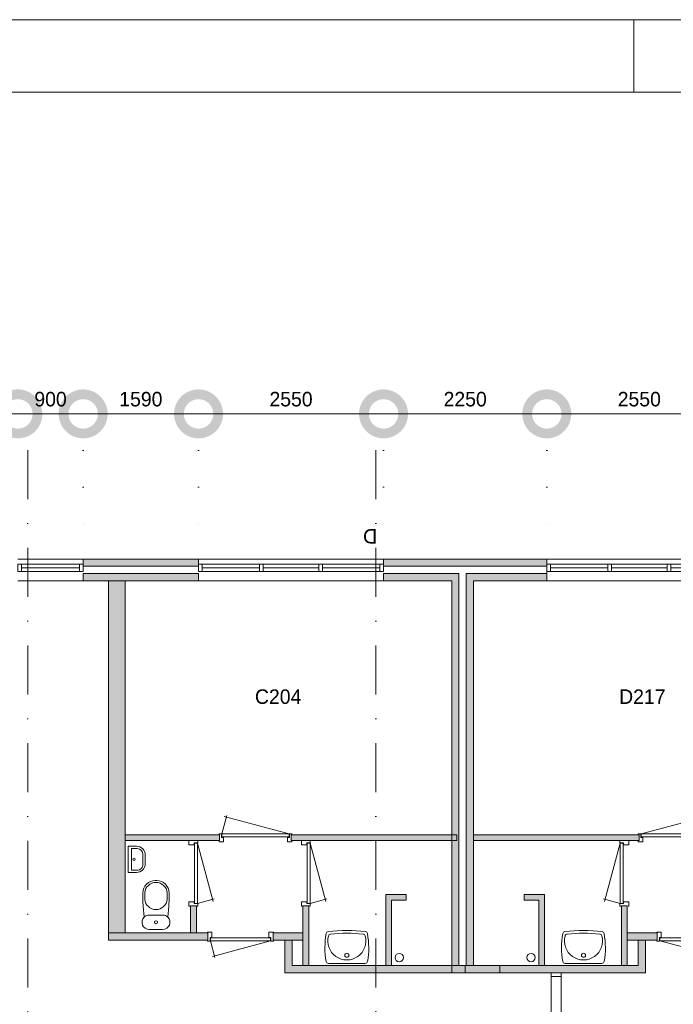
# Model space of a CAD drawing. Header units: millimetres. Extents: x -8493 to 75607, y -19302 to 56340.
# Tile 22 of 40: x 4140 to 13149, y 42773 to 56340. Entities that reach past the tile are written whole.
import ezdxf
from ezdxf.enums import TextEntityAlignment as Align

# ---------------------------------------------------------------- set-up
doc = ezdxf.new("R2010")
doc.units = ezdxf.units.MM
doc.header["$PDMODE"] = 3
doc.header["$PDSIZE"] = 1
doc.linetypes.add('DGN1', pattern=[504.6, 0, -504.6])
doc.linetypes.add('DGN4', pattern=[1345.6, 672.8, -336.4, 0, -336.4])
for name, color, linetype in [('1', 7, 'Continuous'), ('16', 7, 'Continuous'), ('17', 7, 'Continuous'), ('30', 7, 'Continuous'), ('31', 7, 'Continuous'), ('32', 7, 'Continuous'), ('33', 7, 'Continuous'), ('40', 7, 'Continuous'), ('48', 7, 'Continuous'), ('56', 7, 'Continuous'), ('58', 7, 'Continuous'), ('62', 7, 'Continuous')]:
    doc.layers.add(name, color=color, linetype=linetype)
doc.styles.add('dgn003', font='dgn003.shx')
doc.styles.get("Standard").update_dxf_attribs({"font": 'arial.ttf'})
doc.dimstyles.get("Standard").update_dxf_attribs({"dimtxt": 0.18, "dimasz": 0.18, "dimexe": 0.18, "dimexo": 0.0625, "dimgap": 0.09, "dimtad": 0, "dimtih": 1, "dimtoh": 1, "dimdec": 4, "dimzin": 0, "dimdsep": 46, "dimtxsty": 'Standard', "dimcen": 0.09, "dimadec": 0, "dimazin": 0, "dimtfac": 1, "dimtdec": 4, "dimtofl": 0, "dimtmove": 0, "dimatfit": 3, "dimfxl": 1, "dimtolj": 1, "dimtzin": 0, "dimarcsym": 0})

# ---------------------------------------------------------------- blocks, each defined once
blk = doc.blocks.new('830R10115')
at = {"layer": '33', "color": 1, "linetype": 'Continuous', "lineweight": 0}
for p, q in [((-108, 868), (-322.82, 66.28)), ((-108, 38), (-336.87, 99.32))]:
    blk.add_line(p, q, dxfattribs=at)
at = {"layer": '33', "color": 92, "linetype": 'Continuous', "lineweight": 13, "true_color": 0x00e100, "flags": 128}
for points in [[(-100, 906), (-111, 906), (-111, 871), (-61, 871), (-61, 846), (11, 846), (11, 906), (0, 906)], [(-100, 0), (-111, 0), (-111, 35), (-61, 35), (-61, 60), (11, 60), (11, 0), (0, 0)]]:
    blk.add_lwpolyline(points, dxfattribs=at)
at = {"layer": '33', "color": 2, "linetype": 'Continuous', "lineweight": 13, "true_color": 0xf0f000, "flags": 128}
blk.add_lwpolyline([(-108, 868), (-108, 38), (-68, 38), (-68, 868), (-108, 868)], dxfattribs=at)
blk = doc.blocks.new('930L0939')
at = {"layer": '33', "color": 1, "linetype": 'Continuous', "lineweight": 0}
for p, q in [((38, 98), (936.31, 338.7)), ((968, 98), (899.56, 353.44))]:
    blk.add_line(p, q, dxfattribs=at)
at = {"layer": '33', "color": 92, "linetype": 'Continuous', "lineweight": 13, "true_color": 0x00e100, "flags": 128}
for points in [[(0, 90), (0, 101), (35, 101), (35, 51), (60, 51), (60, -11), (0, -11), (0, 0)], [(1006, 90), (1006, 101), (971, 101), (971, 51), (946, 51), (946, -11), (1006, -11), (1006, 0)]]:
    blk.add_lwpolyline(points, dxfattribs=at)
at = {"layer": '33', "color": 2, "linetype": 'Continuous', "lineweight": 13, "true_color": 0xf0f000, "flags": 128}
blk.add_lwpolyline([(968, 98), (38, 98), (38, 58), (968, 58), (968, 98)], dxfattribs=at)
blk = doc.blocks.new('WT0138')
at = {"layer": '40', "color": 7, "linetype": 'Continuous', "lineweight": 0}
blk.add_line((-253, 20), (253, 20), dxfattribs=at)
at = {"layer": '40', "color": 7, "linetype": 'Continuous', "lineweight": 0, "flags": 128}
for points in [[(-286, 47, -0.090801), (-284, 432)], [(-284, 432, -0.328769), (-256, 459)], [(-256, 459, -0.059915), (256, 459)], [(-254, 401, -0.309671), (-226, 425)], [(-226, 425, -0.052773), (226, 425)], [(226, 425, -0.309671), (254, 401)], [(256, 459, -0.328769), (284, 432)], [(284, 432, -0.090801), (286, 47)], [(254, 401, -1.30637), (-254, 401)], [(-253, 20, -0.363957), (-286, 47)], [(286, 47, -0.363957), (253, 20)]]:
    blk.add_lwpolyline(points, format="xyb", dxfattribs=at)
at = {"layer": '40', "color": 7, "linetype": 'Continuous', "lineweight": 0}
blk.add_circle((0, 133), 28.1, dxfattribs=at)
blk = doc.blocks.new('830R10119')
at = {"layer": '33', "color": 1, "linetype": 'Continuous', "lineweight": 0}
for p, q in [((-868, -108), (-66.28, -322.82)), ((-38, -108), (-99.32, -336.87))]:
    blk.add_line(p, q, dxfattribs=at)
at = {"layer": '33', "color": 92, "linetype": 'Continuous', "lineweight": 13, "true_color": 0x00e100, "flags": 128}
for points in [[(-906, -100), (-906, -111), (-871, -111), (-871, -61), (-846, -61), (-846, 11), (-906, 11), (-906, 0)], [(0, -100), (0, -111), (-35, -111), (-35, -61), (-60, -61), (-60, 11), (0, 11), (0, 0)]]:
    blk.add_lwpolyline(points, dxfattribs=at)
at = {"layer": '33', "color": 2, "linetype": 'Continuous', "lineweight": 13, "true_color": 0xf0f000, "flags": 128}
blk.add_lwpolyline([(-868, -108), (-38, -108), (-38, -68), (-868, -68), (-868, -108)], dxfattribs=at)
blk = doc.blocks.new('A1')
at = {"layer": '1', "color": 1, "linetype": 'Continuous', "lineweight": 0}
for p, q in [((84100, 59400), (0, 59400)), ((21100, 58400), (21100, 59400))]:
    blk.add_line(p, q, dxfattribs=at)
at = {"layer": '1', "color": 52, "linetype": 'Continuous', "lineweight": 0, "true_color": 0xc3c300, "flags": 128}
blk.add_lwpolyline([(1000, 1000), (83100, 1000), (83100, 58400), (1000, 58400), (1000, 1000)], dxfattribs=at)
blk = doc.blocks.new('_DotSmall')
at = {"color": 0, "linetype": 'ByBlock', "const_width": 0.5}
blk.add_lwpolyline([(-0.0625, 0, 1), (0.0625, 0, 1)], format="xyb", close=True, dxfattribs=at)
blk = doc.blocks.new('*D3716')
at = {"layer": '58', "color": 3, "linetype": 'Continuous', "lineweight": 0, "transparency": 16777216}
blk.add_line((4115, 50908), (-1935, 50908), dxfattribs=at)
at = {"layer": 'Defpoints', "color": 0, "linetype": 'Continuous', "transparency": 16777216}
for p in [(-1935, 50908), (-1935, 48135), (4115, 48135)]:
    blk.add_point(p, dxfattribs=at)
at = {"layer": '58', "color": 3, "linetype": 'Continuous', "lineweight": 0, "transparency": 16777216, "xscale": 1080, "yscale": 1080, "zscale": 1080, "rotation": 180}
blk.add_blockref('_DotSmall', (-1935, 50908), dxfattribs=at)
at = {"layer": '58', "color": 3, "linetype": 'Continuous', "lineweight": 0, "transparency": 16777216, "xscale": 1080, "yscale": 1080, "zscale": 1080}
blk.add_blockref('_DotSmall', (4115, 50908), dxfattribs=at)
at = {"layer": '58', "color": 3, "linetype": 'Continuous', "lineweight": 0, "transparency": 16777216, "insert": (1090, 51110), "char_height": 200, "attachment_point": 5, "style": 'dgn003'}
blk.add_mtext('\\A1;6050', dxfattribs=at)
blk = doc.blocks.new('*D3717')
at = {"layer": '58', "color": 3, "linetype": 'Continuous', "lineweight": 0, "transparency": 16777216}
blk.add_line((5015, 50908), (4115, 50908), dxfattribs=at)
at = {"layer": 'Defpoints', "color": 0, "linetype": 'Continuous', "transparency": 16777216}
for p in [(4115, 50908), (4115, 49367), (5015, 49367)]:
    blk.add_point(p, dxfattribs=at)
at = {"layer": '58', "color": 3, "linetype": 'Continuous', "lineweight": 0, "transparency": 16777216, "xscale": 1080, "yscale": 1080, "zscale": 1080, "rotation": 180}
blk.add_blockref('_DotSmall', (4115, 50908), dxfattribs=at)
at = {"layer": '58', "color": 3, "linetype": 'Continuous', "lineweight": 0, "transparency": 16777216, "xscale": 1080, "yscale": 1080, "zscale": 1080}
blk.add_blockref('_DotSmall', (5015, 50908), dxfattribs=at)
at = {"layer": '58', "color": 3, "linetype": 'Continuous', "lineweight": 0, "transparency": 16777216, "insert": (4565, 51110), "char_height": 200, "attachment_point": 5, "style": 'dgn003'}
blk.add_mtext('\\A1;900', dxfattribs=at)
blk = doc.blocks.new('*D3718')
at = {"layer": '58', "color": 3, "linetype": 'Continuous', "lineweight": 0, "transparency": 16777216}
blk.add_line((13955, 50908), (11405, 50908), dxfattribs=at)
at = {"layer": 'Defpoints', "color": 0, "linetype": 'Continuous', "transparency": 16777216}
for p in [(11405, 50908), (11405, 48908), (13955, 48908)]:
    blk.add_point(p, dxfattribs=at)
at = {"layer": '58', "color": 3, "linetype": 'Continuous', "lineweight": 0, "transparency": 16777216, "xscale": 1080, "yscale": 1080, "zscale": 1080, "rotation": 180}
blk.add_blockref('_DotSmall', (11405, 50908), dxfattribs=at)
at = {"layer": '58', "color": 3, "linetype": 'Continuous', "lineweight": 0, "transparency": 16777216, "xscale": 1080, "yscale": 1080, "zscale": 1080}
blk.add_blockref('_DotSmall', (13955, 50908), dxfattribs=at)
at = {"layer": '58', "color": 3, "linetype": 'Continuous', "lineweight": 0, "transparency": 16777216, "insert": (12680, 51110), "char_height": 200, "attachment_point": 5, "style": 'dgn003'}
blk.add_mtext('\\A1;2550', dxfattribs=at)
blk = doc.blocks.new('930L0965')
at = {"layer": '33', "color": 1, "linetype": 'Continuous', "lineweight": 0}
for p, q in [((-968, 98), (-899.56, 353.44)), ((-38, 98), (-936.31, 338.7))]:
    blk.add_line(p, q, dxfattribs=at)
at = {"layer": '33', "color": 92, "linetype": 'Continuous', "lineweight": 13, "true_color": 0x00e100, "flags": 128}
for points in [[(-1006, 90), (-1006, 101), (-971, 101), (-971, 51), (-946, 51), (-946, -11), (-1006, -11), (-1006, 0)], [(0, 90), (0, 101), (-35, 101), (-35, 51), (-60, 51), (-60, -11), (0, -11), (0, 0)]]:
    blk.add_lwpolyline(points, dxfattribs=at)
at = {"layer": '33', "color": 2, "linetype": 'Continuous', "lineweight": 13, "true_color": 0xf0f000, "flags": 128}
blk.add_lwpolyline([(-968, 98), (-38, 98), (-38, 58), (-968, 58), (-968, 98)], dxfattribs=at)
blk = doc.blocks.new('830R10190')
at = {"layer": '33', "color": 1, "linetype": 'Continuous', "lineweight": 0}
for p, q in [((108, 868), (322.82, 66.28)), ((108, 38), (336.87, 99.32))]:
    blk.add_line(p, q, dxfattribs=at)
at = {"layer": '33', "color": 92, "linetype": 'Continuous', "lineweight": 13, "true_color": 0x00e100, "flags": 128}
for points in [[(100, 906), (111, 906), (111, 871), (61, 871), (61, 846), (-11, 846), (-11, 906), (0, 906)], [(100, 0), (111, 0), (111, 35), (61, 35), (61, 60), (-11, 60), (-11, 0), (0, 0)]]:
    blk.add_lwpolyline(points, dxfattribs=at)
at = {"layer": '33', "color": 2, "linetype": 'Continuous', "lineweight": 13, "true_color": 0xf0f000, "flags": 128}
blk.add_lwpolyline([(108, 868), (108, 38), (68, 38), (68, 868), (108, 868)], dxfattribs=at)
blk = doc.blocks.new('CLOS0263')
at = {"layer": '40', "color": 7, "linetype": 'Continuous', "lineweight": 0}
for p, q in [((1, 670), (-1, 670)), ((-155, 528), (-155, 436)), ((155, 528), (155, 436)), ((92, 220), (-93, 220))]:
    blk.add_line(p, q, dxfattribs=at)
at = {"layer": '40', "color": 7, "linetype": 'Continuous', "lineweight": 0, "flags": 128}
for points in [[(176, 338), (162, 192), (162, 192, -0.674333), (92, 20), (92, 20), (-93, 20), (-93, 20, -0.674333), (-162, 192), (-162, 192), (-176, 338), (-176, 338, -0.023285), (-180, 431), (-180, 431), (-180, 525), (-180, 525, -0.414214), (-10, 695), (-10, 695), (10, 695), (10, 695, -0.414214), (180, 525), (180, 525), (180, 431), (180, 431, -0.023285), (176, 338)], [(-155, 528, -0.917521), (155, 528)], [(155, 437, -0.917514), (-155, 437)]]:
    blk.add_lwpolyline(points, format="xyb", dxfattribs=at)
at = {"layer": '40', "color": 7, "linetype": 'Continuous', "lineweight": 0}
blk.add_circle((0, 120), 20, dxfattribs=at)
for centre, start, end in [((-93, 120), 90, 134.0273), ((92, 120), 45.9727, 90)]:
    blk.add_arc(centre, 100, start, end, dxfattribs=at)
blk = doc.blocks.new('FT0163')
at = {"layer": '40', "color": 7, "linetype": 'Continuous', "lineweight": 0}
for p, q in [((20, -180), (20, 180)), ((65, -149), (65, 149)), ((65, 149), (144, 149)), ((135, -180), (20, -180))]:
    blk.add_line(p, q, dxfattribs=at)
at = {"layer": '40', "color": 7, "linetype": 'Continuous', "lineweight": 0, "flags": 128}
for points in [[(20, 180), (135, 180)], [(224, 69), (224, -69)], [(255, 60), (255, -60)], [(144, -149), (65, -149)]]:
    blk.add_lwpolyline(points, dxfattribs=at)
for points in [[(255, -60, -0.414214), (135, -180)], [(224, -69, -0.414214), (144, -149)]]:
    blk.add_lwpolyline(points, format="xyb", dxfattribs=at)
at = {"layer": '40', "color": 7, "linetype": 'Continuous', "lineweight": 0}
blk.add_circle((101, 1), 15.1, dxfattribs=at)
for centre, radius in [((135, 60), 120), ((144, 69), 80)]:
    blk.add_arc(centre, radius, 0, 90, dxfattribs=at)
blk = doc.blocks.new('830R10191')
at = {"layer": '33', "color": 1, "linetype": 'Continuous', "lineweight": 0}
for p, q in [((38, -108), (99.32, -336.87)), ((868, -108), (66.28, -322.82))]:
    blk.add_line(p, q, dxfattribs=at)
at = {"layer": '33', "color": 92, "linetype": 'Continuous', "lineweight": 13, "true_color": 0x00e100, "flags": 128}
for points in [[(0, -100), (0, -111), (35, -111), (35, -61), (60, -61), (60, 11), (0, 11), (0, 0)], [(906, -100), (906, -111), (871, -111), (871, -61), (846, -61), (846, 11), (906, 11), (906, 0)]]:
    blk.add_lwpolyline(points, dxfattribs=at)
at = {"layer": '33', "color": 2, "linetype": 'Continuous', "lineweight": 13, "true_color": 0xf0f000, "flags": 128}
blk.add_lwpolyline([(868, -108), (38, -108), (38, -68), (868, -68), (868, -108)], dxfattribs=at)
blk = doc.blocks.new('830R10192')
at = {"layer": '33', "color": 1, "linetype": 'Continuous', "lineweight": 0}
for p, q in [((108, 868), (322.82, 66.28)), ((108, 38), (336.87, 99.32))]:
    blk.add_line(p, q, dxfattribs=at)
at = {"layer": '33', "color": 92, "linetype": 'Continuous', "lineweight": 13, "true_color": 0x00e100, "flags": 128}
for points in [[(100, 906), (111, 906), (111, 871), (61, 871), (61, 846), (-11, 846), (-11, 906), (0, 906)], [(100, 0), (111, 0), (111, 35), (61, 35), (61, 60), (-11, 60), (-11, 0), (0, 0)]]:
    blk.add_lwpolyline(points, dxfattribs=at)
at = {"layer": '33', "color": 2, "linetype": 'Continuous', "lineweight": 13, "true_color": 0xf0f000, "flags": 128}
blk.add_lwpolyline([(108, 868), (108, 38), (68, 38), (68, 868), (108, 868)], dxfattribs=at)
blk = doc.blocks.new('WT0163')
at = {"layer": '40', "color": 7, "linetype": 'Continuous', "lineweight": 0}
blk.add_line((253, 20), (-253, 20), dxfattribs=at)
blk.add_circle((0, 133), 28.1, dxfattribs=at)
for centre, radius, start, end in [((766, 236), 1068, 169.4486, 190.2017), ((-252, 426), 33, 96.8575, 169.6545), ((0, -1669), 2144, 83.1425, 96.8575), ((-222, 392), 33, 96.0418, 164.8667), ((0, -1707), 2144, 83.9582, 96.0418), ((222, 392), 33, 15.1333, 83.9582), ((252, 426), 33, 10.3455, 83.1425), ((-766, 236), 1068, 349.7983, 10.5514), ((0, 332), 263, 164.8667, 15.1333), ((-253, 53), 33, 190.0027, 270), ((253, 53), 33, 270, 349.9973)]:
    blk.add_arc(centre, radius, start, end, dxfattribs=at)
blk = doc.blocks.new('*D3839')
at = {"layer": '58', "color": 3, "linetype": 'Continuous', "lineweight": 0, "transparency": 16777216}
blk.add_line((11405, 50908), (9155, 50908), dxfattribs=at)
at = {"layer": 'Defpoints', "color": 0, "linetype": 'Continuous', "transparency": 16777216}
for p in [(9155, 50908), (9155, 50572), (11405, 50572)]:
    blk.add_point(p, dxfattribs=at)
at = {"layer": '58', "color": 3, "linetype": 'Continuous', "lineweight": 0, "transparency": 16777216, "xscale": 1080, "yscale": 1080, "zscale": 1080, "rotation": 180}
blk.add_blockref('_DotSmall', (9155, 50908), dxfattribs=at)
at = {"layer": '58', "color": 3, "linetype": 'Continuous', "lineweight": 0, "transparency": 16777216, "xscale": 1080, "yscale": 1080, "zscale": 1080}
blk.add_blockref('_DotSmall', (11405, 50908), dxfattribs=at)
at = {"layer": '58', "color": 3, "linetype": 'Continuous', "lineweight": 0, "transparency": 16777216, "insert": (10280, 51110), "char_height": 200, "attachment_point": 5, "style": 'dgn003'}
blk.add_mtext('\\A1;2250', dxfattribs=at)
blk = doc.blocks.new('*D3840')
at = {"layer": '58', "color": 3, "linetype": 'Continuous', "lineweight": 0, "transparency": 16777216}
blk.add_line((6605, 50908), (5015, 50908), dxfattribs=at)
at = {"layer": 'Defpoints', "color": 0, "linetype": 'Continuous', "transparency": 16777216}
for p in [(5015, 50908), (5015, 48908), (6605, 48908)]:
    blk.add_point(p, dxfattribs=at)
at = {"layer": '58', "color": 3, "linetype": 'Continuous', "lineweight": 0, "transparency": 16777216, "xscale": 1080, "yscale": 1080, "zscale": 1080, "rotation": 180}
blk.add_blockref('_DotSmall', (5015, 50908), dxfattribs=at)
at = {"layer": '58', "color": 3, "linetype": 'Continuous', "lineweight": 0, "transparency": 16777216, "xscale": 1080, "yscale": 1080, "zscale": 1080}
blk.add_blockref('_DotSmall', (6605, 50908), dxfattribs=at)
at = {"layer": '58', "color": 3, "linetype": 'Continuous', "lineweight": 0, "transparency": 16777216, "insert": (5810, 51110), "char_height": 200, "attachment_point": 5, "style": 'dgn003'}
blk.add_mtext('\\A1;1590', dxfattribs=at)
blk = doc.blocks.new('*D3841')
at = {"layer": '58', "color": 3, "linetype": 'Continuous', "lineweight": 0, "transparency": 16777216}
blk.add_line((9155, 50908), (6605, 50908), dxfattribs=at)
at = {"layer": 'Defpoints', "color": 0, "linetype": 'Continuous', "transparency": 16777216}
for p in [(6605, 50908), (6605, 48908), (9155, 48908)]:
    blk.add_point(p, dxfattribs=at)
at = {"layer": '58', "color": 3, "linetype": 'Continuous', "lineweight": 0, "transparency": 16777216, "xscale": 1080, "yscale": 1080, "zscale": 1080, "rotation": 180}
blk.add_blockref('_DotSmall', (6605, 50908), dxfattribs=at)
at = {"layer": '58', "color": 3, "linetype": 'Continuous', "lineweight": 0, "transparency": 16777216, "xscale": 1080, "yscale": 1080, "zscale": 1080}
blk.add_blockref('_DotSmall', (9155, 50908), dxfattribs=at)
at = {"layer": '58', "color": 3, "linetype": 'Continuous', "lineweight": 0, "transparency": 16777216, "insert": (7880, 51110), "char_height": 200, "attachment_point": 5, "style": 'dgn003'}
blk.add_mtext('\\A1;2550', dxfattribs=at)

msp = doc.modelspace()

# ---------------------------------------------------------------- hatches: boundary and pattern name
at = {"layer": '16'}
for points in [[(6604.76, 48807.77), (5014.76, 48807.77), (5014.76, 48907.77), (6604.76, 48907.77)], [(11404.76, 48807.77), (9154.76, 48807.77), (9154.76, 48907.77), (11404.76, 48907.77)]]:
    msp.add_hatch(color=7, dxfattribs=at).paths.add_polyline_path(points)
at = {"layer": '62'}
for color, points in [(9, [(6604.76, 48607.77), (5014.76, 48607.77), (5014.76, 48707.77), (6604.76, 48707.77)]), (9, [(9154.76, 48607.77), (9154.76, 48707.77), (10194.76, 48707.77), (10194.76, 43307.77), (10094.76, 43307.77), (10094.76, 48607.77)]), (9, [(11404.76, 48607.77), (11404.76, 48707.77), (10294.76, 48707.77), (10294.76, 43307.77), (10394.76, 43307.77), (10394.76, 48607.77)]), (9, [(5364.76, 48607.77), (5594.76, 48607.77), (5594.76, 43757.77), (5364.76, 43757.77)]), (9, [(6894.76, 45027.77), (5594.76, 45027.77), (5594.76, 45107.77), (6894.76, 45107.77)]), (9, [(10164.76, 45027.77), (7879.76, 45027.77), (7879.76, 45107.77), (10164.76, 45107.77)]), (9, [(10394.76, 45027.77), (12679.76, 45027.77), (12679.76, 45107.77), (10394.76, 45107.77)]), (9, [(9464.76, 44207.77), (9464.76, 44287.77), (9184.76, 44287.77), (9184.76, 43307.77), (9264.76, 43307.77), (9264.76, 44207.77)]), (9, [(11094.76, 44207.77), (11094.76, 44287.77), (11374.76, 44287.77), (11374.76, 43307.77), (11294.76, 43307.77), (11294.76, 44207.77)]), (9, [(6574.76, 44127.77), (6494.76, 44127.77), (6494.76, 43757.77), (6574.76, 43757.77)]), (9, [(8124.76, 44127.77), (8044.76, 44127.77), (8044.76, 43307.77), (8124.76, 43307.77)]), (9, [(12434.76, 44127.77), (12514.76, 44127.77), (12514.76, 43307.77), (12434.76, 43307.77)]), (7, [(6734.76, 43757.77), (5364.76, 43757.77), (5364.76, 43657.77), (6734.76, 43657.77)]), (7, [(8044.76, 43757.77), (7634.76, 43757.77), (7634.76, 43657.77), (8044.76, 43657.77)]), (7, [(12514.76, 43757.77), (12924.76, 43757.77), (12924.76, 43657.77), (12514.76, 43657.77)]), (7, [(10279.76, 43207.77), (10279.76, 43307.77), (7894.76, 43307.77), (7894.76, 43657.77), (7794.76, 43657.77), (7794.76, 43207.77)]), (7, [(10094.76, 43207.77), (10094.76, 43307.77), (12664.76, 43307.77), (12664.76, 43657.77), (12764.76, 43657.77), (12764.76, 43207.77)])]:
    msp.add_hatch(color=color, dxfattribs=at).paths.add_polyline_path(points)

# ---------------------------------------------------------------- linework, layer by layer
at = {"layer": '16', "color": 92, "linetype": 'Continuous', "lineweight": 0, "true_color": 0x00e100}
for p, q in [((11404.76, 48907.77), (10094.76, 48907.77)), ((11404.76, 48907.77), (11404.76, 48607.77)), ((11404.76, 48807.77), (10384.76, 48807.77)), ((11404.76, 48607.77), (10394.76, 48607.77))]:
    msp.add_line(p, q, dxfattribs=at)
at = {"layer": '16', "color": 92, "linetype": 'Continuous', "lineweight": 0, "true_color": 0x00e100, "flags": 128}
for points in [[(6604.76, 48807.77), (5014.76, 48807.77), (5014.76, 48907.77), (6604.76, 48907.77), (6604.76, 48807.77)], [(11404.76, 48807.77), (9154.76, 48807.77), (9154.76, 48907.77), (11404.76, 48907.77), (11404.76, 48807.77)], [(6604.76, 48607.77), (5014.76, 48607.77), (5014.76, 48707.77), (6604.76, 48707.77), (6604.76, 48607.77)], [(5594.76, 45027.77), (6894.76, 45027.77), (6894.76, 45107.77), (5594.76, 45107.77), (5594.76, 45027.77)], [(7879.76, 45027.77), (10164.76, 45027.77), (10164.76, 45107.77), (7879.76, 45107.77), (7879.76, 45027.77)], [(12679.76, 45027.77), (10394.76, 45027.77), (10394.76, 45107.77), (12679.76, 45107.77), (12679.76, 45027.77)], [(9264.76, 43307.77), (9264.76, 44207.77), (9464.76, 44207.77), (9464.76, 44287.77), (9184.76, 44287.77), (9184.76, 43307.77), (9264.76, 43307.77)], [(11294.76, 43307.77), (11294.76, 44207.77), (11094.76, 44207.77), (11094.76, 44287.77), (11374.76, 44287.77), (11374.76, 43307.77), (11294.76, 43307.77)], [(6574.76, 43757.77), (6494.76, 43757.77), (6494.76, 44127.77), (6574.76, 44127.77), (6574.76, 43757.77)], [(8124.76, 43307.77), (8044.76, 43307.77), (8044.76, 44127.77), (8124.76, 44127.77), (8124.76, 43307.77)], [(12434.76, 43307.77), (12514.76, 43307.77), (12514.76, 44127.77), (12434.76, 44127.77), (12434.76, 43307.77)], [(6734.76, 43657.77), (5364.76, 43657.77), (5364.76, 43757.77), (6734.76, 43757.77), (6734.76, 43657.77)], [(8044.76, 43657.77), (7634.76, 43657.77), (7634.76, 43757.77), (8044.76, 43757.77), (8044.76, 43657.77)], [(12514.76, 43657.77), (12924.76, 43657.77), (12924.76, 43757.77), (12514.76, 43757.77), (12514.76, 43657.77)], [(10279.76, 43207.77), (7794.76, 43207.77), (7794.76, 43657.77), (7894.76, 43657.77), (7894.76, 43307.77), (10279.76, 43307.77), (10279.76, 43207.77)], [(10756.42, 43207.77), (12764.76, 43207.77), (12764.76, 43657.77), (12664.76, 43657.77), (12664.76, 43307.77), (10756.42, 43307.77), (10756.42, 43207.77)]]:
    msp.add_lwpolyline(points, dxfattribs=at)
at = {"layer": '16', "color": 7, "linetype": 'Continuous', "lineweight": 0, "flags": 128}
for points in [[(6604.76, 48807.77), (5014.76, 48807.77), (5014.76, 48907.77), (6604.76, 48907.77), (6604.76, 48807.77)], [(11404.76, 48807.77), (9154.76, 48807.77), (9154.76, 48907.77), (11404.76, 48907.77), (11404.76, 48807.77)]]:
    msp.add_lwpolyline(points, dxfattribs=at)
at = {"layer": '17', "color": 92, "linetype": 'Continuous', "lineweight": 0, "true_color": 0x00e100, "flags": 128}
for points in [[(9154.76, 48707.77), (9154.76, 48607.77), (10094.76, 48607.77), (10094.76, 43307.77), (10194.76, 43307.77), (10194.76, 48707.77), (9154.76, 48707.77)], [(11404.76, 48707.77), (10294.76, 48707.77), (10294.76, 43307.77), (10394.76, 43307.77), (10394.76, 48607.77), (11404.76, 48607.77), (11404.76, 48707.77)], [(5594.76, 43757.77), (5364.76, 43757.77), (5364.76, 48607.77), (5594.76, 48607.77), (5594.76, 43757.77)]]:
    msp.add_lwpolyline(points, dxfattribs=at)
at = {"layer": '30', "color": 3, "linetype": 'Continuous', "lineweight": 0}
for p, q in [((4114.76, 48907.77), (5014.76, 48907.77)), ((6604.76, 48907.77), (9154.76, 48907.77)), ((11404.76, 48907.77), (13954.76, 48907.77)), ((4114.76, 48607.77), (5014.76, 48607.77)), ((6604.76, 48607.77), (9154.76, 48607.77)), ((11404.76, 48607.77), (13954.76, 48607.77))]:
    msp.add_line(p, q, dxfattribs=at)
at = {"layer": '31', "color": 3, "linetype": 'Continuous', "lineweight": 0}
for p, q in [((11463.74, 43207.77), (11463.74, 41607.77)), ((11603.74, 43207.77), (11603.74, 41607.77))]:
    msp.add_line(p, q, dxfattribs=at)
at = {"layer": '32', "color": 3, "linetype": 'Continuous', "lineweight": 0}
for p, q in [((4164.76, 48737.77), (4164.76, 48837.77)), ((4164.76, 48837.77), (5014.76, 48837.77)), ((4164.76, 48787.77), (4964.76, 48787.77)), ((5014.76, 48737.77), (4164.76, 48737.77)), ((6654.76, 48837.77), (9154.76, 48837.77)), ((6654.76, 48737.77), (6654.76, 48837.77)), ((6654.76, 48787.77), (7446.43, 48787.77)), ((9104.76, 48737.77), (6654.76, 48737.77)), ((7496.43, 48787.77), (8263.1, 48787.77)), ((8313.1, 48787.77), (9104.76, 48787.77)), ((11454.76, 48837.77), (13954.76, 48837.77)), ((11454.76, 48737.77), (11454.76, 48837.77)), ((11454.76, 48787.77), (12246.43, 48787.77)), ((13904.76, 48737.77), (11454.76, 48737.77)), ((12296.43, 48787.77), (13063.1, 48787.77)), ((13113.1, 48787.77), (13904.76, 48787.77))]:
    msp.add_line(p, q, dxfattribs=at)
at = {"layer": '32', "color": 3, "linetype": 'Continuous', "lineweight": 0, "flags": 128}
for points in [[(4114.76, 48837.77), (4164.76, 48837.77), (4164.76, 48737.77), (4114.76, 48737.77), (4114.76, 48837.77)], [(4964.76, 48837.77), (5014.76, 48837.77), (5014.76, 48737.77), (4964.76, 48737.77), (4964.76, 48837.77)], [(6604.76, 48837.77), (6654.76, 48837.77), (6654.76, 48737.77), (6604.76, 48737.77), (6604.76, 48837.77)], [(7446.43, 48837.77), (7496.43, 48837.77), (7496.43, 48737.77), (7446.43, 48737.77), (7446.43, 48837.77)], [(8263.1, 48837.77), (8313.1, 48837.77), (8313.1, 48737.77), (8263.1, 48737.77), (8263.1, 48837.77)], [(9104.76, 48837.77), (9154.76, 48837.77), (9154.76, 48737.77), (9104.76, 48737.77), (9104.76, 48837.77)], [(11404.76, 48837.77), (11454.76, 48837.77), (11454.76, 48737.77), (11404.76, 48737.77), (11404.76, 48837.77)], [(12246.43, 48837.77), (12296.43, 48837.77), (12296.43, 48737.77), (12246.43, 48737.77), (12246.43, 48837.77)], [(13063.1, 48837.77), (13113.1, 48837.77), (13113.1, 48737.77), (13063.1, 48737.77), (13063.1, 48837.77)], [(11603.74, 43207.77), (11603.74, 43157.77), (11464.74, 43157.77), (11464.74, 43207.77), (11603.74, 43207.77)]]:
    msp.add_lwpolyline(points, dxfattribs=at)
at = {"layer": '40', "color": 3, "linetype": 'Continuous', "lineweight": 0}
for centre in [(9371.52, 43416.37), (11188, 43416.37)]:
    msp.add_circle(centre, 57.46, dxfattribs=at)
at = {"layer": '56', "color": 3, "linetype": 'DGN4', "lineweight": 0}
for p, q in [((4249.76, 50407.77), (4249.76, 1494.98)), ((9049.76, 50407.77), (9049.76, 1494.98))]:
    msp.add_line(p, q, dxfattribs=at)
at = {"layer": '58', "color": 3, "linetype": 'DGN1', "lineweight": 0}
for p, q in [((5014.76, 50907.77), (5014.76, 48907.77)), ((6604.76, 50907.77), (6604.76, 48907.77)), ((9154.76, 50907.77), (9154.76, 48907.77)), ((11404.76, 50907.77), (11404.76, 48907.77))]:
    msp.add_line(p, q, dxfattribs=at)
at = {"layer": '62', "color": 9, "linetype": 'Continuous', "lineweight": 0, "flags": 128}
for points in [[(6604.76, 48607.77), (5014.76, 48607.77), (5014.76, 48707.77), (6604.76, 48707.77), (6604.76, 48607.77)], [(9154.76, 48607.77), (9154.76, 48707.77), (10194.76, 48707.77), (10194.76, 43307.77), (10094.76, 43307.77), (10094.76, 48607.77), (9154.76, 48607.77)], [(11404.76, 48607.77), (11404.76, 48707.77), (10294.76, 48707.77), (10294.76, 43307.77), (10394.76, 43307.77), (10394.76, 48607.77), (11404.76, 48607.77)], [(5364.76, 48607.77), (5594.76, 48607.77), (5594.76, 43757.77), (5364.76, 43757.77), (5364.76, 48607.77)], [(6894.76, 45027.77), (5594.76, 45027.77), (5594.76, 45107.77), (6894.76, 45107.77), (6894.76, 45027.77)], [(10164.76, 45027.77), (7879.76, 45027.77), (7879.76, 45107.77), (10164.76, 45107.77), (10164.76, 45027.77)], [(10394.76, 45027.77), (12679.76, 45027.77), (12679.76, 45107.77), (10394.76, 45107.77), (10394.76, 45027.77)], [(9464.76, 44207.77), (9464.76, 44287.77), (9184.76, 44287.77), (9184.76, 43307.77), (9264.76, 43307.77), (9264.76, 44207.77), (9464.76, 44207.77)], [(11094.76, 44207.77), (11094.76, 44287.77), (11374.76, 44287.77), (11374.76, 43307.77), (11294.76, 43307.77), (11294.76, 44207.77), (11094.76, 44207.77)], [(6574.76, 44127.77), (6494.76, 44127.77), (6494.76, 43757.77), (6574.76, 43757.77), (6574.76, 44127.77)], [(8124.76, 44127.77), (8044.76, 44127.77), (8044.76, 43307.77), (8124.76, 43307.77), (8124.76, 44127.77)], [(12434.76, 44127.77), (12514.76, 44127.77), (12514.76, 43307.77), (12434.76, 43307.77), (12434.76, 44127.77)]]:
    msp.add_lwpolyline(points, dxfattribs=at)
at = {"layer": '62', "color": 7, "linetype": 'Continuous', "lineweight": 0, "flags": 128}
for points in [[(6734.76, 43757.77), (5364.76, 43757.77), (5364.76, 43657.77), (6734.76, 43657.77), (6734.76, 43757.77)], [(8044.76, 43757.77), (7634.76, 43757.77), (7634.76, 43657.77), (8044.76, 43657.77), (8044.76, 43757.77)], [(12514.76, 43757.77), (12924.76, 43757.77), (12924.76, 43657.77), (12514.76, 43657.77), (12514.76, 43757.77)], [(10279.76, 43207.77), (10279.76, 43307.77), (7894.76, 43307.77), (7894.76, 43657.77), (7794.76, 43657.77), (7794.76, 43207.77), (10279.76, 43207.77)], [(10094.76, 43207.77), (10094.76, 43307.77), (12664.76, 43307.77), (12664.76, 43657.77), (12764.76, 43657.77), (12764.76, 43207.77), (10094.76, 43207.77)]]:
    msp.add_lwpolyline(points, dxfattribs=at)

# ---------------------------------------------------------------- block references
at = {"color": 7, "linetype": 'Continuous', "lineweight": 0}
for name, p in [('A1', (-8492.96, -3060.21)), ('930L0965', (7892.99, 45021.8)), ('930L0939', (12666.53, 45021.8)), ('FT0163', (5615.19, 44769.81)), ('830R10190', (6483.16, 44124.68)), ('830R10192', (8034.58, 44124.69)), ('830R10115', (12524.94, 44124.69)), ('CLOS0263', (6018.27, 43782.67)), ('830R10191', (6730.05, 43755.87)), ('WT0163', (8648.9, 43315.63)), ('WT0138', (11910.62, 43315.63)), ('830R10119', (13829.47, 43755.87))]:
    msp.add_blockref(name, p, dxfattribs=at)

# ---------------------------------------------------------------- texts
at = {"layer": '48', "color": 7, "linetype": 'Continuous', "lineweight": 0, "style": 'dgn003'}
msp.add_text('D', height=200, rotation=180, dxfattribs=at).set_placement((8969.75, 49221.07), align=Align.MIDDLE_CENTER)
for s, p in [('C204', (7702.35, 47011.98)), ('D217', (12721.74, 47011.98))]:
    msp.add_text(s, height=200, dxfattribs=at).set_placement(p, align=Align.MIDDLE_CENTER)

# ---------------------------------------------------------------- dimensions: what is measured, and where the dimension line sits
at = {"layer": '58', "color": 3, "linetype": 'Continuous', "lineweight": 0}
for base, p1, p2, picture, middle in [((-1935.24, 50907.77), (4114.76, 48134.68), (-1935.24, 48134.68), '*D3716', (1089.76, 51109.88)), ((4114.76, 50907.77), (5014.76, 49367.03), (4114.76, 49367.03), '*D3717', (4564.76, 51109.88)), ((5014.76, 50907.77), (6604.76, 48907.77), (5014.76, 48907.77), '*D3840', (5809.76, 51109.88)), ((6604.76, 50907.77), (9154.76, 48907.77), (6604.76, 48907.77), '*D3841', (7879.76, 51109.88)), ((9154.76, 50907.77), (11404.76, 50572.45), (9154.76, 50572.45), '*D3839', (10279.76, 51109.88)), ((11404.76, 50907.77), (13954.76, 48907.77), (11404.76, 48907.77), '*D3718', (12679.76, 51109.88))]:
    dim = msp.add_linear_dim(base=base, p1=p1, p2=p2, dimstyle='Standard', override={"dimscale": 1, "dimtxt": 200, "dimasz": 1080, "dimexe": 0, "dimexo": 0, "dimgap": 100, "dimtad": 1, "dimjust": 0, "dimtih": 0, "dimtoh": 0, "dimdec": 0, "dimlfac": 1, "dimzin": 11, "dimdsep": 46, "dimlunit": 2, "dimpost": '<>', "dimtxsty": 'dgn003', "dimblk1": 'DotSmall', "dimblk2": 'DotSmall', "dimsah": 1, "dimcen": 0, "dimse1": 1, "dimse2": 1, "dimclrd": 3, "dimclre": 3, "dimclrt": 3, "dimtol": 0, "dimtix": 1, "dimtofl": 1, "dimatfit": 3, "dimfrac": 1, "dimtolj": 1, "dimlwd": 0, "dimlwe": 0}, dxfattribs=at)
    dim.commit()
    dim.dimension.update_dxf_attribs({"geometry": picture, "text_midpoint": middle})

doc.saveas('drawing.dxf')
